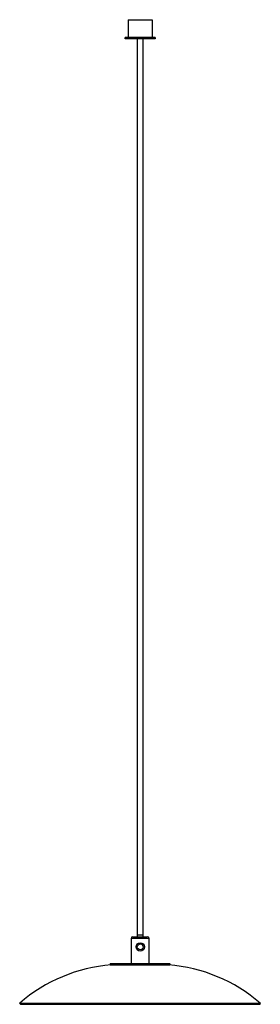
# Model space of a CAD drawing. Header units: millimetres. Extents: x -204 to 199, y -96 to 1550.
import ezdxf

# ---------------------------------------------------------------- set-up
doc = ezdxf.new("R2010")
doc.units = ezdxf.units.MM

msp = doc.modelspace()

# ---------------------------------------------------------------- linework, layer by layer
at = {"color": 7, "linetype": 'Continuous', "lineweight": 25}
for p, q in [((-22.2, 1549.8), (-22.2, 1517.8)), ((-22.2, 1549.8), (17.8, 1549.8)), ((17.8, 1549.8), (17.8, 1517.8)), ((22.8, 1519.8), (-27.2, 1519.8)), ((-27.2, 1517.8), (-27.2, 1519.8)), ((22.8, 1517.8), (-27.2, 1517.8)), ((-7.2, 1517.8), (-7.2, 16.8)), ((2.8, 16.8), (2.8, 1517.8)), ((22.8, 1519.8), (22.8, 1517.8)), ((-14.4, 16.8), (9.6, 16.8)), ((-7.2, 19.8), (2.8, 19.8)), ((-17.4, 13.8), (-17.4, -28.2)), ((12.6, -28.2), (12.6, 13.8)), ((12.9, -28.2), (12.9, 13.3)), ((-52.4, -28.2), (-52.4, -30.2)), ((-52.4, -28.2), (47.6, -28.2)), ((-52.4, -30.2), (47.6, -30.2)), ((-52.1, -30.2), (-52.1, -30.3)), ((47.6, -30.2), (47.6, -28.2)), ((47.6, -28.7), (47.9, -28.7)), ((47.9, -30.4), (47.9, -28.7)), ((-204, -94.3), (-202.7, -95.8)), ((-204, -94.3), (198.6, -94.3)), ((-203.7, -94.7), (-202.4, -96.2)), ((-203.7, -94.7), (-203.6, -94.7)), ((-202.7, -95.8), (197.3, -95.8)), ((-202.4, -96.2), (197.6, -96.2)), ((197.3, -95.8), (198.6, -94.3)), ((197.6, -96.2), (198.9, -94.7)), ((198.2, -94.7), (198.9, -94.7)), ((198.9, -94.7), (198.5, -94.4))]:
    msp.add_line(p, q, dxfattribs=at)
at = {"color": 8, "linetype": 'Continuous', "lineweight": 25}
for p, q in [((12.6, 13.8), (-17.4, 13.8)), ((12.9, 13.3), (12.6, 13.3))]:
    msp.add_line(p, q, dxfattribs=at)
at = {"color": 7, "linetype": 'Continuous', "lineweight": 25}
for radius in [7, 5]:
    msp.add_circle((-2.2, -0.2), radius, dxfattribs=at)
for centre, radius, start, end in [((-14.4, 13.8), 3, 90, 180), ((9.6, 13.8), 3, 360, 90), ((9.9, 13.3), 3, 360, 36.4757), ((-29.5, -296.4), 267, 94.5489, 130.7985), ((24.2, -296.4), 267, 49.2015, 85.4511)]:
    msp.add_arc(centre, radius, start, end, dxfattribs=at)

doc.saveas('drawing.dxf')
